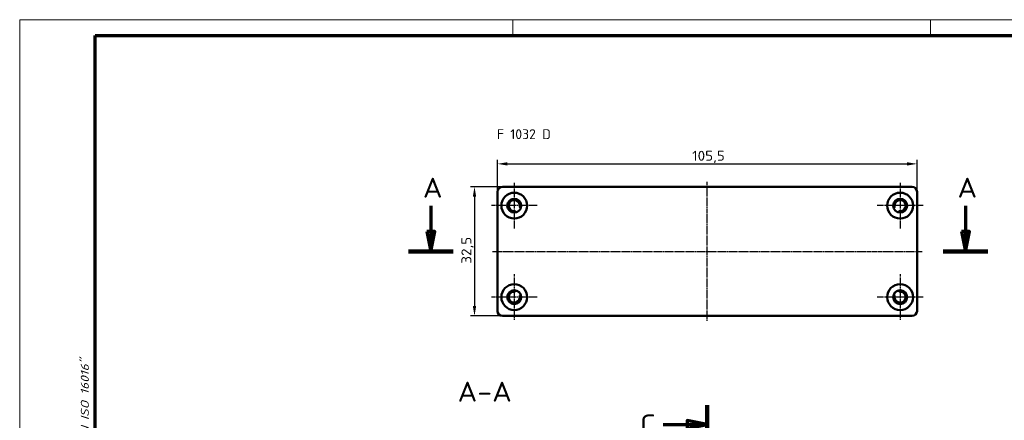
# Model space of a CAD drawing. Header units: millimetres. Extents: x 1 to 419, y 1 to 296.
# Tile 4 of 5: x 1 to 249, y 195 to 296. Entities that reach past the tile are written whole.
import ezdxf

# ---------------------------------------------------------------- set-up
doc = ezdxf.new("R2010")
doc.units = ezdxf.units.MM
doc.linetypes.add('CHAIN', pattern=[0.3543, 0.2362, -0.0295, 0.0591, -0.0295])
doc.linetypes.add('DASH_DOT', pattern=[0.37, 0.24, -0.06, 0.01, -0.06])
doc.layers.get('0').update_dxf_attribs({"lineweight": 25})
for name, color, linetype, lineweight in [('Bemaßung (ISO)', 1, 'Continuous', 25), ('Mittellinie (ISO)', 1, 'DASH_DOT', 25), ('Mittelpunktmarkierung (ISO)', 1, 'DASH_DOT', 25), ('Rahmen (ISO)', 7, 'Continuous', 70), ('Schnittlinie (ISO)', 3, 'CHAIN', 70), ('Sichtbar (ISO)', 7, 'Continuous', 50), ('Symbol (ISO)', 1, 'Continuous', 25)]:
    doc.layers.add(name, color=color, linetype=linetype, lineweight=lineweight)
doc.styles.add('2_5', font='isocpeur.ttf', dxfattribs={"width": 1.1})
doc.styles.add('5', font='isocpeur.ttf', dxfattribs={"width": 1.1})
doc.styles.add('Notiztext (DIN)', font='isocpeur.ttf', dxfattribs={"width": 1.1})
doc.dimstyles.new('Standard (DIN)', dxfattribs={"dimtxt": 2.5, "dimasz": 2.5, "dimexe": 1, "dimexo": 0, "dimgap": 0.2, "dimtad": 1, "dimdec": 6, "dimrnd": 1e-08, "dimtxsty": '2_5', "dimcen": 0.09, "dimdle": 7, "dimclrd": 256, "dimclre": 256, "dimclrt": 5, "dimadec": 6, "dimazin": 2, "dimtfac": 0.72, "dimtmove": 0, "dimatfit": 3, "dimfxl": 1, "dimtolj": 1, "dimlwd": -1, "dimlwe": -1, "dimarcsym": 0})

# ---------------------------------------------------------------- blocks, each defined once
blk = doc.blocks.new('Ränder Bopla-A3-Rahmen')
at = {"color": 1, "linetype": 'Continuous', "lineweight": 18}
for p, q in [((1, 296), (419, 296)), ((1, 1), (1, 296)), ((125, 296), (125, 292)), ((230, 296), (230, 292))]:
    blk.add_line(p, q, dxfattribs=at)
at = {"color": 3, "linetype": 'Continuous', "lineweight": 70}
for p, q in [((20, 292), (415, 292)), ((20, 5), (20, 292))]:
    blk.add_line(p, q, dxfattribs=at)
at = {"layer": 'Rahmen (ISO)', "color": 1, "insert": (19, 55), "char_height": 2.03, "width": 168.977, "attachment_point": 7, "rotation": 90, "style": 'Notiztext (DIN)'}
blk.add_mtext('\\fISOCPEUR|b0|i0;\\W1.20;\\H2.0300;"Schutzvermerk nach DIN ISO 16016 beachten" \\fISOCPEUR|b0|i1;\\W1.20;\\H2.0300;"Please pay attention to copyright note DIN ISO 16016"', dxfattribs=at)
blk = doc.blocks.new('2DTransSchnitt0')
at = {"layer": 'Schnittlinie (ISO)', "linetype": 'Continuous'}
for p, q in [((104.35, 249.21), (104.35, 242.75)), ((238.74, 249.21), (238.74, 242.75)), ((103.35, 242.75), (104.35, 237.75)), ((105.35, 242.75), (103.35, 242.75)), ((104.35, 242.75), (104.35, 237.75)), ((104.35, 237.75), (105.35, 242.75)), ((237.74, 242.75), (238.74, 237.75)), ((239.74, 242.75), (237.74, 242.75)), ((238.74, 242.75), (238.74, 237.75)), ((238.74, 237.75), (239.74, 242.75))]:
    blk.add_line(p, q, dxfattribs=at)
at = {"layer": 'Schnittlinie (ISO)', "linetype": 'Continuous', "lineweight": 140}
for p, q in [((98.75, 237.75), (109.95, 237.75)), ((233.14, 237.75), (244.34, 237.75))]:
    blk.add_line(p, q, dxfattribs=at)
at = {"layer": 'Schnittlinie (ISO)', "linetype": 'Continuous', "flags": 128}
for points in [[(103.35, 242.75), (104.35, 237.75), (105.35, 242.75), (103.35, 242.75)], [(237.74, 242.75), (238.74, 237.75), (239.74, 242.75), (237.74, 242.75)]]:
    blk.add_lwpolyline(points, dxfattribs=at)
at = {"layer": 'Schnittlinie (ISO)'}
for points in [[(103.35, 242.75), (104.35, 237.75), (105.35, 242.75), (103.35, 242.75)], [(237.74, 242.75), (238.74, 237.75), (239.74, 242.75), (237.74, 242.75)]]:
    blk.add_solid(points, dxfattribs=at)
at = {"layer": 'Schnittlinie (ISO)', "char_height": 5, "attachment_point": 7, "style": '5'}
for insert in [(102.35, 251.25), (236.74, 251.25)]:
    blk.add_mtext('A', dxfattribs=dict(at, insert=insert))
blk = doc.blocks.new('2DTransSchnitt1')
at = {"layer": 'Schnittlinie (ISO)', "linetype": 'Continuous', "lineweight": 140}
for p, q in [((173.83, 199.07), (173.83, 189.39)), ((173.83, 76.81), (173.83, 67.13))]:
    blk.add_line(p, q, dxfattribs=at)
at = {"layer": 'Schnittlinie (ISO)', "linetype": 'Continuous'}
for p, q in [((162.72, 194.23), (168.83, 194.23)), ((173.83, 194.23), (168.83, 195.23)), ((168.83, 195.23), (168.83, 193.23)), ((168.83, 194.23), (173.83, 194.23)), ((168.83, 193.23), (173.83, 194.23)), ((162.72, 71.97), (168.83, 71.97)), ((173.83, 71.97), (168.83, 72.97)), ((168.83, 72.97), (168.83, 70.97)), ((168.83, 71.97), (173.83, 71.97)), ((168.83, 70.97), (173.83, 71.97))]:
    blk.add_line(p, q, dxfattribs=at)
at = {"layer": 'Schnittlinie (ISO)', "linetype": 'Continuous', "flags": 128}
for points in [[(168.83, 193.23), (173.83, 194.23), (168.83, 195.23), (168.83, 193.23)], [(168.83, 70.97), (173.83, 71.97), (168.83, 72.97), (168.83, 70.97)]]:
    blk.add_lwpolyline(points, dxfattribs=at)
at = {"layer": 'Schnittlinie (ISO)'}
for points in [[(168.83, 193.23), (173.83, 194.23), (168.83, 195.23), (168.83, 193.23)], [(168.83, 70.97), (173.83, 71.97), (168.83, 72.97), (168.83, 70.97)]]:
    blk.add_solid(points, dxfattribs=at)
at = {"layer": 'Schnittlinie (ISO)', "char_height": 5, "attachment_point": 7, "style": '5'}
for insert in [(156.96, 191.73), (156.96, 69.47)]:
    blk.add_mtext('C', dxfattribs=dict(at, insert=insert))
blk = doc.blocks.new('*D22')
at = {"layer": 'Bemaßung (ISO)'}
for p, q in [((121.08, 252.75), (121.08, 260.75)), ((226.58, 252.75), (226.58, 260.75)), ((123.58, 259.75), (224.08, 259.75))]:
    blk.add_line(p, q, dxfattribs=at)
for points in [[(123.58, 260.16), (123.58, 259.33), (121.08, 259.75)], [(224.08, 260.16), (224.08, 259.33), (226.58, 259.75)]]:
    blk.add_solid(points, dxfattribs=at)
at = {"layer": 'Defpoints', "color": 0}
for p in [(226.58, 259.75), (121.08, 252.75), (226.58, 252.75)]:
    blk.add_point(p, dxfattribs=at)
at = {"layer": 'Bemaßung (ISO)', "color": 5, "insert": (170.05, 259.95), "char_height": 2.5, "attachment_point": 7, "style": '2_5'}
blk.add_mtext('\\A1;105,5', dxfattribs=at)
blk = doc.blocks.new('*D23')
at = {"layer": 'Bemaßung (ISO)'}
for p, q in [((122.33, 254), (114.33, 254)), ((115.33, 251.5), (115.33, 224)), ((122.33, 221.5), (114.33, 221.5))]:
    blk.add_line(p, q, dxfattribs=at)
for points in [[(114.92, 251.5), (115.75, 251.5), (115.33, 254)], [(114.92, 224), (115.75, 224), (115.33, 221.5)]]:
    blk.add_solid(points, dxfattribs=at)
at = {"layer": 'Defpoints', "color": 0}
for p in [(122.33, 254), (115.33, 221.5), (122.33, 221.5)]:
    blk.add_point(p, dxfattribs=at)
at = {"layer": 'Bemaßung (ISO)', "color": 5, "insert": (115.13, 234.65), "char_height": 2.5, "attachment_point": 7, "rotation": 90, "style": '2_5'}
blk.add_mtext('\\A1;32,5', dxfattribs=at)

msp = doc.modelspace()

# ---------------------------------------------------------------- linework, layer by layer
at = {"layer": 'Mittellinie (ISO)', "linetype": 'CHAIN'}
for p, q in [((173.8319756, 220.2466783), (173.8319756, 255.2466783)), ((119.8319756, 237.7466783), (227.8319756, 237.7466783))]:
    msp.add_line(p, q, dxfattribs=at)
at = {"layer": 'Mittelpunktmarkierung (ISO)', "linetype": 'CHAIN'}
for p, q in [((125.3319756, 254.9966783), (125.3319756, 243.4966783)), ((222.3319756, 254.9966783), (222.3319756, 243.4966783)), ((131.0819756, 249.2466783), (119.5819756, 249.2466783)), ((228.0819756, 249.2466783), (216.5819756, 249.2466783)), ((125.3319756, 231.9966783), (125.3319756, 220.4966783)), ((222.3319756, 231.9966783), (222.3319756, 220.4966783)), ((131.0819756, 226.2466783), (119.5819756, 226.2466783)), ((228.0819756, 226.2466783), (216.5819756, 226.2466783))]:
    msp.add_line(p, q, dxfattribs=at)
at = {"layer": 'Sichtbar (ISO)'}
for p, q in [((121.0819756, 222.7466783), (121.0819756, 252.7466783)), ((122.3319756, 253.9966783), (225.3319756, 253.9966783)), ((226.5819756, 252.7466783), (226.5819756, 222.7466783)), ((125.7039936, 247.5366775), (125.6694386, 247.6955114)), ((126.844057, 248.7633464), (126.9988887, 248.7138549)), ((220.6650625, 248.7138549), (220.8198942, 248.7633464)), ((221.9945126, 247.6955114), (221.9599577, 247.5366775)), ((125.6694386, 227.7978452), (125.7039936, 227.9566791)), ((221.9599577, 227.9566791), (221.9945126, 227.7978452)), ((126.9988887, 226.7795017), (126.844057, 226.7300102)), ((220.8198942, 226.7300102), (220.6650625, 226.7795017)), ((225.3319756, 221.4966783), (122.3319756, 221.4966783))]:
    msp.add_line(p, q, dxfattribs=at)
for centre, radius in [((125.3319756, 249.2466783), 3.25), ((222.3319756, 249.2466783), 3.25), ((125.3319756, 249.2466783), 1.75), ((222.3319756, 249.2466783), 1.75), ((125.3319756, 226.2466783), 3.25), ((125.3319756, 226.2466783), 1.75), ((222.3319756, 226.2466783), 3.25), ((222.3319756, 226.2466783), 1.75)]:
    msp.add_circle(centre, radius, dxfattribs=at)
for centre, radius, start, end in [((122.3319756, 252.7466783), 1.25, 90, 180), ((225.3319756, 252.7466783), 1.25, 0, 90), ((125.3319756, 249.2466783), 1.4, 349.454444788, 275.092933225), ((222.3319756, 249.2466783), 1.4, 264.907066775, 190.545555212), ((125.4740099, 247.6529951), 0.2, 12.273689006, 95.092933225), ((126.9049511, 248.9538507), 0.2, 169.454444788, 252.273689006), ((220.7590001, 248.9538507), 0.2, 287.726310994, 10.545555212), ((222.1899413, 247.6529951), 0.2, 84.907066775, 167.726310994), ((125.4740099, 227.8403615), 0.2, 264.907066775, 347.726310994), ((222.1899413, 227.8403615), 0.2, 192.273689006, 275.092933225), ((125.3319756, 226.2466783), 1.4, 84.907066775, 10.545555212), ((126.9049511, 226.5395059), 0.2, 107.726310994, 190.545555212), ((220.7590001, 226.5395059), 0.2, 349.454444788, 72.273689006), ((222.3319756, 226.2466783), 1.4, 169.454444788, 95.092933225), ((122.3319756, 222.7466783), 1.25, 180, 270), ((225.3319756, 222.7466783), 1.25, 270, 0)]:
    msp.add_arc(centre, radius, start, end, dxfattribs=at)

# ---------------------------------------------------------------- block references
msp.add_blockref('Ränder Bopla-A3-Rahmen', (0, 0))
at = {"layer": 'Schnittlinie (ISO)'}
for name in ['2DTransSchnitt0', '2DTransSchnitt1']:
    msp.add_blockref(name, (0, 0), dxfattribs=at)

# ---------------------------------------------------------------- texts
at = {"layer": 'Symbol (ISO)', "color": 5, "insert": (120.9476989, 268.4627404), "char_height": 2.5, "width": 14.552412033, "attachment_point": 1, "style": 'Notiztext (DIN)'}
msp.add_mtext('{\\fISOCPEUR|b0|i0;F 1032 D}', dxfattribs=at)
at = {"layer": 'Symbol (ISO)', "color": 3, "insert": (111.0781932, 199.9565444), "char_height": 5, "attachment_point": 7, "style": '5'}
msp.add_mtext('A-A', dxfattribs=at)

# ---------------------------------------------------------------- dimensions: what is measured, and where the dimension line sits
at = {"layer": 'Bemaßung (ISO)'}
dim = msp.add_linear_dim(base=(226.5819756, 259.7466783), p1=(121.0819756, 252.7466783), p2=(226.5819756, 252.7466783), dimstyle='Standard (DIN)', override={"dimgap": 0.2, "dimdec": 6, "dimtol": 0, "dimlim": 0, "dimtp": 0, "dimtm": 0, "dimtdec": 2, "dimtofl": 0, "dimatfit": 1}, dxfattribs=at)
dim.commit()
dim.dimension.update_dxf_attribs({"geometry": '*D22', "text_midpoint": (173.8319756, 259.7466783), "dimtype": 160})
dim = msp.add_linear_dim(base=(115.3319756, 221.4966783), p1=(122.3319756, 253.9966783), p2=(122.3319756, 221.4966783), angle=270, dimstyle='Standard (DIN)', override={"dimgap": 0.2, "dimdec": 6, "dimtol": 0, "dimlim": 0, "dimtp": 0, "dimtm": 0, "dimtdec": 2, "dimtofl": 0, "dimatfit": 1}, dxfattribs=at)
dim.commit()
dim.dimension.update_dxf_attribs({"geometry": '*D23', "text_midpoint": (115.3319756, 237.7466783), "dimtype": 160})

doc.saveas('drawing.dxf')
